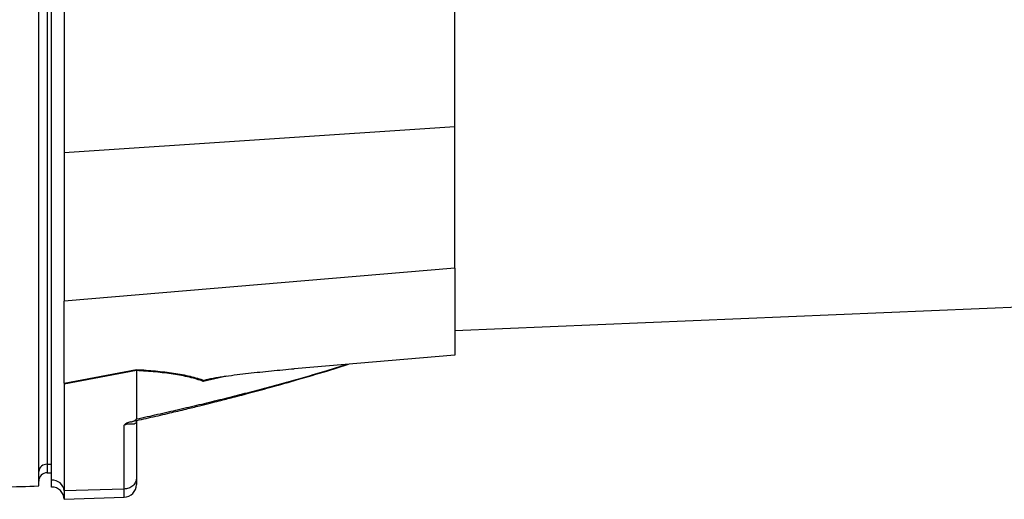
# Model space of a CAD drawing. Header units: millimetres. Extents: x 10 to 1929, y 9 to 917.
# Tile 3 of 9: x 506 to 738, y 230 to 343. Entities that reach past the tile are written whole.
import ezdxf

# ---------------------------------------------------------------- set-up
doc = ezdxf.new("R2010")
doc.units = ezdxf.units.MM

msp = doc.modelspace()

# ---------------------------------------------------------------- linework, layer by layer
at = {"color": 7, "linetype": 'Continuous', "lineweight": 25}
for p, q in [((512.02, 376.85), (512.02, 238.58)), ((513.02, 234.82), (513.02, 376.27)), ((608.02, 318.11), (608.02, 356.71)), ((516.02, 348.08), (516.02, 311.94)), ((608.02, 318.11), (516.02, 311.94)), ((608.02, 284.77), (608.02, 318.11)), ((516.02, 311.94), (516.02, 277)), ((608.02, 270.11), (1461.4, 306.04)), ((608.02, 284.77), (516.02, 277)), ((608.02, 284.77), (608.02, 264.29)), ((516.02, 257.82), (516.02, 277)), ((608.02, 264.29), (570.23, 261.09)), ((577.88, 260.54), (583.03, 262.18)), ((516.02, 257.71), (533.04, 260.9)), ((533.02, 260.66), (516.02, 257.47)), ((533.02, 260.65), (533.02, 249.26)), ((516.02, 257.47), (516.02, 232.32)), ((533.02, 248.81), (533.02, 235.34)), ((530.12, 232.74), (530.12, 247.77)), ((512.02, 238.58), (513.02, 238.58)), ((512.02, 236.57), (513.02, 236.57)), ((513.02, 233.22), (513.02, 234.82)), ((533.02, 235.34), (533.02, 233.81)), ((530.12, 232.74), (516.02, 232.32)), ((516.02, 232.32), (516.02, 230.32)), ((516.02, 230.32), (530.12, 230.81))]:
    msp.add_line(p, q, dxfattribs=at)
at = {"color": 8, "linetype": 'Continuous', "lineweight": 25}
for p, q in [((577.98, 260.68), (577.87, 260.56)), ((577.87, 260.56), (577.98, 260.68)), ((577.98, 260.68), (582.69, 262.15)), ((554.28, 259.37), (548.78, 258.12)), ((512.02, 238.58), (512.02, 236.57)), ((530.12, 230.81), (530.12, 232.74))]:
    msp.add_line(p, q, dxfattribs=at)
at = {"color": 7, "linetype": 'Continuous', "lineweight": 25}
for centre, radius, start, end in [((511.89, 236.7), 1.88, 86.1887, 175.5981), ((512.02, 234.57), 2, 90, 180), ((513.2, 231.99), 2.84, 6.5771, 93.6107), ((513.02, 230.22), 3, 2, 90), ((530.02, 233.81), 3, 272, 0)]:
    msp.add_arc(centre, radius, start, end, dxfattribs=at)
msp.add_ellipse((513.02, 257.05), major_axis=(0.52, 5.92), ratio=0.499165, start_param=4.867733, end_param=4.885939, dxfattribs=at)
for points, knots in [([(510.02, 233.51), (510.02, 233.5), (510.02, 233.42), (510.02, 233.79), (510.02, 234.63), (510.02, 239.87), (510.02, 253.87), (510.02, 275.99), (510.02, 310.4), (510.02, 341.96), (510.02, 365.47), (510.02, 372.8), (510.02, 374.67), (510.02, 376.41), (510.02, 378.45), (510.02, 380.03), (510.02, 380.83)], [0, 0, 0, 0, 0.001972, 0.012725, 0.023175, 0.033921, 0.125934, 0.30996, 0.493994, 0.827835, 0.943236, 0.962092, 0.971522, 0.981031, 0.990407, 1, 1, 1, 1]), ([(532.06, 248.66), (533.52, 248.98), (536.48, 249.64), (540.7, 250.63), (544.51, 251.53), (547.68, 252.31), (550.29, 252.95), (552.92, 253.62), (556.1, 254.43), (560.27, 255.53), (565.35, 256.91), (571.33, 258.59), (575.59, 259.86), (577.88, 260.54)], [0, 0, 0, 0, 0.094551, 0.191234, 0.273987, 0.342803, 0.397681, 0.443648, 0.5146, 0.605701, 0.716955, 0.848375, 1, 1, 1, 1]), ([(533.02, 249.26), (533.86, 249.44), (535.53, 249.8), (538.02, 250.36), (540.5, 250.92), (542.96, 251.49), (545.41, 252.06), (547.84, 252.63), (550.25, 253.22), (552.65, 253.8), (555.03, 254.4), (557.4, 255), (559.75, 255.6), (562.08, 256.22), (564.4, 256.84), (566.7, 257.46), (568.99, 258.09), (571.26, 258.73), (573.52, 259.37), (575.75, 260.02), (577.24, 260.46), (577.98, 260.68)], [0, 0, 0, 0, 0.055211, 0.110128, 0.164753, 0.219086, 0.273129, 0.326884, 0.38035, 0.43353, 0.486425, 0.539036, 0.591365, 0.643413, 0.695181, 0.746671, 0.797884, 0.848822, 0.899487, 0.949879, 1, 1, 1, 1]), ([(548.78, 258.12), (547.78, 258.48), (546.68, 258.81), (544.32, 259.37), (543.06, 259.61), (541.05, 259.92), (540.36, 260.01), (538.95, 260.19), (538.23, 260.26), (536.05, 260.47), (534.55, 260.57), (533.02, 260.65)], [0, 0, 0, 0, 0.25, 0.25, 0.5, 0.5, 0.625, 0.625, 0.75, 0.75, 1, 1, 1, 1]), ([(533.04, 260.9), (534.58, 260.82), (536.09, 260.71), (538.28, 260.5), (539, 260.42), (540.42, 260.25), (541.12, 260.15), (543.16, 259.84), (544.45, 259.6), (546.26, 259.17), (546.85, 259.02), (547.97, 258.7), (548.51, 258.53), (549.02, 258.34)], [0, 0, 0, 0, 0.25, 0.25, 0.375, 0.375, 0.5, 0.5, 0.75, 0.75, 0.875, 0.875, 1, 1, 1, 1]), ([(549.02, 258.34), (549.07, 258.38), (549.15, 258.42), (549.32, 258.49), (549.42, 258.51), (549.71, 258.6), (549.92, 258.65), (550.55, 258.79), (550.98, 258.87), (551.85, 259.02), (552.29, 259.09), (553.18, 259.23), (553.62, 259.29), (554.96, 259.48), (555.85, 259.6), (557.64, 259.82), (558.53, 259.93), (561.22, 260.23), (563.02, 260.42), (566.62, 260.78), (568.42, 260.94), (570.23, 261.09)], [0, 0, 0, 0, 0.015625, 0.015625, 0.03125, 0.03125, 0.0625, 0.0625, 0.125, 0.125, 0.1875, 0.1875, 0.25, 0.25, 0.375, 0.375, 0.5, 0.5, 0.75, 0.75, 1, 1, 1, 1]), ([(533.02, 248.81), (533.02, 248.76), (533.02, 248.72), (533.01, 248.65), (533.01, 248.61), (532.99, 248.51), (532.97, 248.45), (532.9, 248.3), (532.84, 248.23), (532.62, 248.06), (532.43, 248.02), (532.11, 248.01), (531.99, 248.01), (531.73, 248.03), (531.59, 248.04), (531.34, 248.05), (531.25, 248.05), (531.04, 248.04), (530.93, 248.03), (530.68, 247.98), (530.56, 247.94), (530.33, 247.86), (530.22, 247.82), (530.12, 247.77)], [0, 0, 0, 0, 0.03125, 0.03125, 0.0625, 0.0625, 0.125, 0.125, 0.25, 0.25, 0.5, 0.5, 0.625, 0.625, 0.75, 0.75, 0.8125, 0.8125, 0.875, 0.875, 0.9375, 0.9375, 1, 1, 1, 1]), ([(531.61, 248.56), (531.45, 248.52), (531.29, 248.47), (531, 248.36), (530.86, 248.3), (530.6, 248.16), (530.49, 248.09), (530.29, 247.94), (530.21, 247.86), (530.12, 247.77)], [0, 0, 0, 0, 0.25, 0.25, 0.5, 0.5, 0.75, 0.75, 1, 1, 1, 1]), ([(531.61, 248.56), (531.92, 248.63), (532.21, 248.72), (532.61, 248.88), (532.74, 248.94), (532.89, 249.05), (532.93, 249.09), (533, 249.16), (533.02, 249.21), (533.02, 249.25)], [0, 0, 0, 0, 0.5, 0.5, 0.75, 0.75, 0.875, 0.875, 1, 1, 1, 1]), ([(531.61, 248.56), (531.69, 248.58), (531.93, 248.63), (532.15, 248.68), (532.3, 248.71)], [0, 0, 0, 0, 0.344978, 1, 1, 1, 1]), ([(533.02, 235.34), (533.02, 235.04), (532.96, 234.71), (532.68, 234.09), (532.46, 233.79), (531.9, 233.28), (531.56, 233.08), (530.84, 232.82), (530.47, 232.75), (530.12, 232.74)], [0, 0, 0, 0, 0.25, 0.25, 0.5, 0.5, 0.75, 0.75, 1, 1, 1, 1]), ([(421.02, 230.62), (425.28, 230.75), (434.07, 231.04), (447.67, 231.48), (462.1, 231.95), (477.34, 232.44), (493.41, 232.94), (504.39, 233.29), (510.02, 233.47)], [0, 0, 0, 0, 0.143667, 0.296485, 0.458497, 0.629736, 0.810229, 1, 1, 1, 1])]:
    msp.add_open_spline(points, degree=3, knots=knots, dxfattribs=at)
for points in [[(533.02, 260.66), (533.03, 260.76), (533.03, 260.84), (533.04, 260.9)], [(533.02, 260.65), (533.02, 260.65), (533.02, 260.66), (533.02, 260.66)], [(516.02, 257.71), (516.02, 257.65), (516.02, 257.57), (516.02, 257.47)], [(549.02, 258.34), (548.94, 258.28), (548.86, 258.2), (548.78, 258.12)]]:
    msp.add_open_spline(points, degree=3, dxfattribs=at)

doc.saveas('drawing.dxf')
